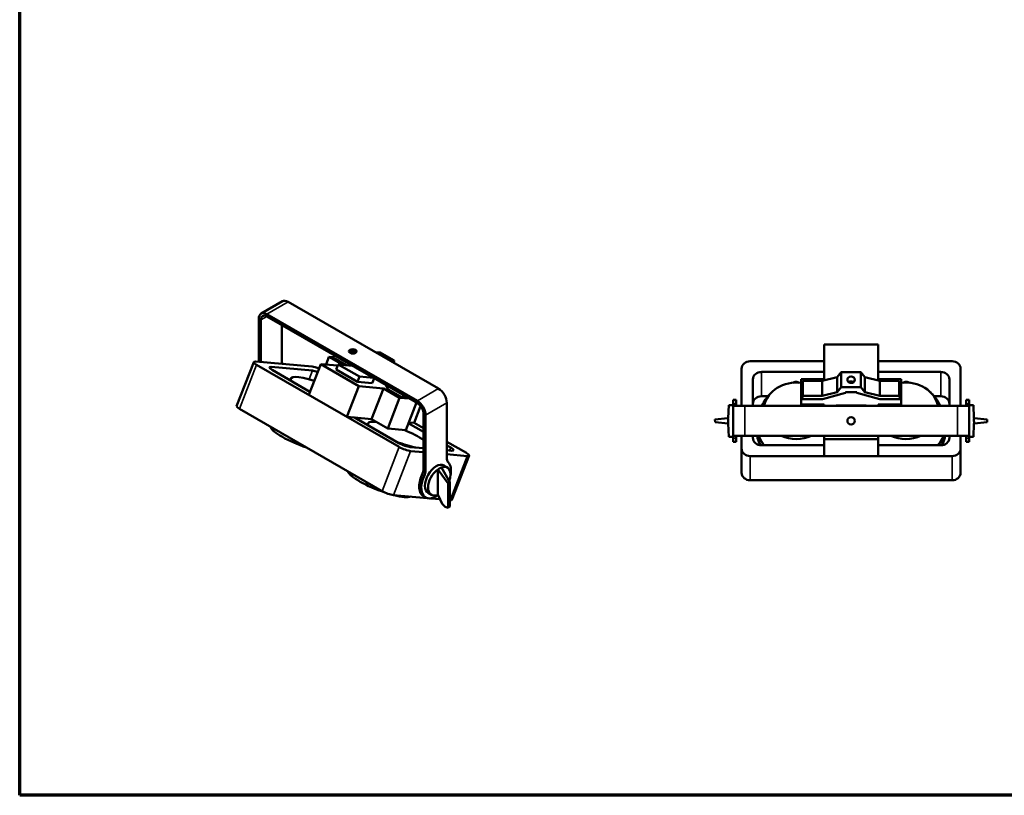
# Model space of a CAD drawing. Header units: millimetres. Extents: x 20 to 2980, y 20 to 2980.
# Tile 1 of 4: x 20 to 1728, y 20 to 1366. Entities that reach past the tile are written whole.
import ezdxf

# ---------------------------------------------------------------- set-up
doc = ezdxf.new("R2010")
doc.units = ezdxf.units.MM
for name, color, linetype, lineweight in [('Border (ISO)', 7, 'Continuous', 70), ('Visible (ISO)', 7, 'Continuous', 50), ('Visible Narrow (ISO)', 7, 'Continuous', 35)]:
    doc.layers.add(name, color=color, linetype=linetype, lineweight=lineweight)

# ---------------------------------------------------------------- blocks, each defined once
blk = doc.blocks.new('Borders Chauvet')
at = {"layer": 'Border (ISO)'}
for p, q in [((20, 20), (20, 2980)), ((2980, 20), (20, 20))]:
    blk.add_line(p, q, dxfattribs=at)

msp = doc.modelspace()

# ---------------------------------------------------------------- linework, layer by layer
at = {"layer": 'Visible (ISO)'}
for p, q in [((475.5, 877.3), (438.8, 856.1)), ((485.5, 876.3), (746.5, 725.7)), ((709.7, 704.4), (448.8, 855.1)), ((434.6, 846.9), (434.6, 772.2)), ((438.2, 771.9), (438.2, 844.9)), ((448.8, 851), (709.7, 700.4)), ((474.9, 835.9), (474.9, 770.8)), ((636.8, 789), (645.3, 788.2)), ((645.3, 788.2), (669.3, 774.3)), ((1415, 802.5), (1508.8, 802.5)), ((1415, 742.2), (1415, 802.5)), ((1508.8, 742.2), (1508.8, 802.5)), ((396.2, 695.4), (425.9, 771.9)), ((527.3, 763.9), (429.3, 772.6)), ((551.3, 767.5), (556.4, 780.7)), ((556.4, 780.7), (563.9, 780.1)), ((580.2, 767), (556.4, 780.7)), ((563.7, 779.7), (565.8, 783.4)), ((586.7, 766.4), (563.7, 779.7)), ((669.3, 774.3), (660.9, 775.1)), ((669.1, 770.3), (669.3, 774.3)), ((1415, 773.3), (1286.9, 773.3)), ((1636.9, 773.3), (1508.8, 773.3)), ((430.7, 767.3), (678.2, 624.5)), ((456.4, 763.5), (527.9, 757.1)), ((523.4, 720.3), (457.8, 758.2)), ((542, 768.3), (521.3, 715)), ((542, 768.3), (571.7, 765.6)), ((608.3, 730), (542, 768.3)), ((572.5, 767.7), (569, 758.7)), ((605.8, 737.5), (569, 758.7)), ((596.8, 765.5), (572.5, 767.7)), ((572.5, 767.7), (609.3, 746.5)), ((596.3, 765.8), (594.8, 765.7)), ((1271.9, 760.3), (1271.9, 695.8)), ((1306.5, 754.6), (1415, 754.6)), ((1444.9, 754.1), (1437.9, 745.6)), ((1444.9, 754.1), (1478.9, 754.1)), ((1444.9, 728.2), (1444.9, 754.1)), ((1478.9, 754.1), (1478.9, 728.2)), ((1485.9, 745.6), (1478.9, 754.1)), ((1508.8, 754.6), (1617.3, 754.6)), ((1651.9, 695.8), (1651.9, 760.3)), ((605.8, 737.5), (609.3, 746.5)), ((631.5, 735.2), (605.8, 737.5)), ((609.3, 746.5), (633.6, 744.3)), ((634.8, 743.6), (631.5, 735.2)), ((1291.5, 695.8), (1291.5, 741.6)), ((1375.3, 698.1), (1375.3, 742.2)), ((1375.3, 742.2), (1415, 742.2)), ((1378.4, 739.1), (1376.4, 733.2)), ((1378.4, 739.1), (1378.4, 713.2)), ((1378.4, 739.1), (1411.9, 739.1)), ((1437.9, 745.6), (1411.9, 739.1)), ((1411.9, 713.2), (1411.9, 739.1)), ((1437.9, 719.7), (1437.9, 745.6)), ((1511.9, 739.1), (1485.9, 745.6)), ((1485.9, 745.6), (1485.9, 719.7)), ((1548.5, 742.2), (1508.8, 742.2)), ((1511.9, 713.2), (1511.9, 739.1)), ((1511.9, 739.1), (1545.4, 739.1)), ((1547.4, 733.2), (1545.4, 739.1)), ((1545.4, 739.1), (1545.4, 713.2)), ((1548.5, 698.1), (1548.5, 742.2)), ((1632.3, 741.6), (1632.3, 695.8)), ((587.6, 676.8), (608.3, 730)), ((650.8, 726.2), (608.3, 730)), ((630.2, 672.9), (650.8, 726.2)), ((650.8, 726.2), (678.9, 710)), ((659.3, 724.5), (655.1, 731.9)), ((684.6, 709.9), (659.3, 724.5)), ((1376.4, 707.2), (1376.4, 733.2)), ((1411.9, 713.2), (1437.9, 719.7)), ((1451.9, 718.2), (1412.2, 707.2)), ((1437.9, 719.7), (1444.9, 728.2)), ((1444.9, 728.2), (1478.9, 728.2)), ((1451.9, 719.7), (1451.9, 718.2)), ((1471.9, 719.7), (1451.9, 719.7)), ((1471.9, 718.2), (1471.9, 719.7)), ((1511.6, 707.2), (1471.9, 718.2)), ((1478.9, 728.2), (1485.9, 719.7)), ((1485.9, 719.7), (1511.9, 713.2)), ((1547.4, 733.2), (1547.4, 707.2)), ((678.9, 710), (658.3, 656.7)), ((678.9, 710), (695.6, 708.5)), ((685.6, 714.3), (684.6, 709.9)), ((694.8, 709), (684.6, 709.9)), ((689.4, 653.9), (707.9, 701.4)), ((760.6, 605.9), (760.6, 701.2)), ((1257.4, 699.5), (1257.4, 706.3)), ((1262.4, 706.3), (1257.4, 706.3)), ((1262.4, 706.3), (1262.4, 699.5)), ((1317.9, 712.6), (1306.5, 712.6)), ((1376.4, 707.2), (1378.4, 713.2)), ((1412.2, 707.2), (1376.4, 707.2)), ((1378.4, 713.2), (1411.9, 713.2)), ((1547.4, 707.2), (1511.6, 707.2)), ((1511.9, 713.2), (1545.4, 713.2)), ((1545.4, 713.2), (1547.4, 707.2)), ((1617.3, 712.6), (1605.9, 712.6)), ((1661.4, 706.3), (1661.4, 699.5)), ((1666.4, 706.3), (1661.4, 706.3)), ((1666.4, 699.5), (1666.4, 706.3)), ((648.5, 547.9), (401, 690.8)), ((715.2, 695.4), (704, 666.4)), ((1248.9, 674.2), (1249.7, 697.3)), ((1257.4, 697.3), (1249.7, 697.3)), ((1257.4, 699.5), (1257.4, 695.8)), ((1257.4, 643.8), (1257.4, 695.8)), ((1277.4, 695.8), (1257.4, 695.8)), ((1262.4, 695.8), (1262.4, 699.5)), ((1277.4, 695.8), (1646.4, 695.8)), ((1415, 698.1), (1375.3, 698.1)), ((1375.3, 695.8), (1375.3, 698.1)), ((1415, 695.8), (1415, 698.1)), ((1435.9, 696.6), (1435.9, 695.8)), ((1487.9, 696.6), (1435.9, 696.6)), ((1487.9, 695.8), (1487.9, 696.6)), ((1508.8, 698.1), (1508.8, 695.8)), ((1508.8, 698.1), (1548.5, 698.1)), ((1548.5, 698.1), (1548.5, 695.8)), ((1666.4, 695.8), (1646.4, 695.8)), ((1661.4, 699.5), (1661.4, 695.8)), ((1666.4, 699.5), (1666.4, 695.8)), ((1666.4, 697.3), (1674.1, 697.3)), ((1666.4, 695.8), (1666.4, 643.8)), ((1674.1, 697.3), (1674.9, 674.2)), ((587.6, 676.8), (600.9, 675.6)), ((677.6, 631.3), (600.9, 675.6)), ((630.2, 672.9), (600.9, 675.5)), ((658.3, 656.7), (630.2, 672.9)), ((704, 666.4), (694.6, 667.2)), ((720.3, 656.9), (704, 666.4)), ((720.3, 586.7), (720.3, 682)), ((723.8, 679.9), (723.8, 584.7)), ((1248.2, 674.2), (1225.8, 672.2)), ((1225.8, 672.2), (1226, 667.3)), ((1226, 667.3), (1248.7, 665.3)), ((1248.2, 674.2), (1248.9, 674.2)), ((1674.9, 674.2), (1675.1, 674.2)), ((1697.8, 672.2), (1675.1, 674.2)), ((1675.6, 665.3), (1698, 667.3)), ((1698, 667.3), (1697.8, 672.2)), ((689.4, 653.9), (658.3, 656.7)), ((694, 665.7), (720.3, 650.5)), ((1248.9, 665.3), (1248.7, 665.3)), ((1249.7, 642.3), (1248.9, 665.3)), ((1674.9, 665.3), (1674.1, 642.3)), ((1675.6, 665.3), (1674.9, 665.3)), ((794.6, 614.1), (760.6, 633.7)), ((1257.4, 642.3), (1249.7, 642.3)), ((1257.4, 643.8), (1257.4, 640)), ((1257.4, 643.8), (1277.4, 643.8)), ((1257.4, 633.3), (1257.4, 640)), ((1262.4, 633.3), (1257.4, 633.3)), ((1262.4, 640), (1262.4, 643.8)), ((1262.4, 640), (1262.4, 633.3)), ((1271.9, 643.8), (1271.9, 621.7)), ((1646.4, 643.8), (1277.4, 643.8)), ((1291.5, 640.4), (1291.5, 643.8)), ((1415, 638), (1415, 643.8)), ((1508.8, 638), (1415, 638)), ((1415, 638), (1415, 608.7)), ((1508.8, 643.8), (1508.8, 638)), ((1508.8, 608.7), (1508.8, 638)), ((1632.3, 643.8), (1632.3, 640.4)), ((1666.4, 643.8), (1646.4, 643.8)), ((1651.9, 621.7), (1651.9, 643.8)), ((1661.4, 640), (1661.4, 643.8)), ((1661.4, 640), (1661.4, 633.3)), ((1666.4, 633.3), (1661.4, 633.3)), ((1666.4, 643.8), (1666.4, 640)), ((1666.4, 642.3), (1674.1, 642.3)), ((1666.4, 633.3), (1666.4, 640)), ((720.3, 622.3), (697.4, 624.3)), ((698, 617.5), (720.3, 615.5)), ((760.6, 627.2), (767.5, 623.3)), ((768.9, 617.9), (760.6, 618.7)), ((1271.9, 579.7), (1271.9, 621.7)), ((1415, 627.4), (1306.5, 627.4)), ((1617.3, 627.4), (1508.8, 627.4)), ((1651.9, 579.7), (1651.9, 621.7)), ((760.6, 611.9), (796, 608.8)), ((769.7, 532.9), (799.4, 609.5)), ((1286.9, 608.7), (1636.9, 608.7)), ((1508.8, 608.7), (1415, 608.7)), ((745.1, 585.3), (745.1, 541)), ((745.6, 585.1), (762.8, 561.3)), ((766.2, 563.3), (751.5, 588.9)), ((756, 592.3), (761.6, 589)), ((1636.9, 566.7), (1286.9, 566.7)), ((762.8, 561.3), (766.2, 563.3)), ((762.8, 518.9), (762.8, 561.3)), ((766.2, 563.3), (766.2, 521.1)), ((726.5, 535.8), (668.3, 541)), ((724, 536.9), (720.4, 538.9)), ((728.5, 544.7), (734.1, 541.4)), ((749.1, 533.7), (732.3, 535.2)), ((745.9, 540.6), (752.9, 525.7)), ((766.3, 532.2), (766.2, 532.2)), ((752.9, 525.7), (757.7, 520.9)), ((762.8, 518.9), (757.7, 520.9)), ((762.8, 518.9), (766.2, 521.1))]:
    msp.add_line(p, q, dxfattribs=at)
msp.add_circle((1461.9, 669.8), 6.5, dxfattribs=at)
for centre, major_axis, ratio, start_param, end_param in [((485.5, 860), (-10, 17.3), 0.57735, 5.497787, 6.283185), ((448.8, 838.7), (-10, 17.3), 0.57735, 5.497787, 7.068583), ((448.8, 838.7), (-7.5, 13), 0.57735, 5.497787, 7.068583), ((597.6, 786.3), (-6.5, 0), 0.57735, 3.716704, 5.708074), ((439.9, 766.5), (-14, 5.4), 0.211325, 5.651271, 7.222067), ((489.1, 779), (-10, -17.3), 0.57735, 5.497787, 5.642185), ((648.1, 782.1), (6.06, -2.35), 0.211325, 5.833677, 8.610457), ((1286.9, 760.3), (-15, 0), 0.866025, 4.712389, 6.283185), ((1636.9, 760.3), (15, 0), 0.866025, 0, 1.570796), ((467, 757.3), (-14, 5.4), 0.211325, 5.651271, 7.222067), ((537.9, 757.8), (-14, 5.4), 0.211325, 4.711875, 5.651271), ((538.5, 750.9), (14, -5.4), 0.211325, 1.775657, 2.509678), ((1306.5, 741.6), (-15, 0), 0.866025, 4.712389, 6.283185), ((1617.3, 741.6), (15, 0), 0.866025, 0, 1.570796), ((542.8, 722.6), (-52.8, 20.5), 0.211306, 5.022844, 6.57634), ((1366.9, 687.2), (-56.6, 0), 0.866025, 4.563739, 6.108259), ((1366.4, 733.6), (-7.5, 0), 0.5, 3.863616, 5.5974), ((1461.9, 732.7), (6.5, 0), 0.866025, 0.855649, 2.285944), ((1556.9, 687.2), (56.6, 0), 0.866025, 0.174927, 1.719446), ((1557.4, 733.6), (-7.5, 0), 0.5, 3.827378, 5.561162), ((746.5, 709.3), (10, -17.3), 0.57735, 0.785398, 2.356194), ((709.7, 688.1), (10, -17.3), 0.57735, 0.785398, 2.356194), ((709.7, 688.1), (7.5, -13), 0.57735, 0.785398, 2.356194), ((1306.5, 699.6), (-15, 0), 0.866025, 4.712389, 6.283185), ((1617.3, 699.6), (15, 0), 0.866025, 0, 1.570796), ((410.2, 690), (-14, 5.4), 0.211325, 0, 0.938882), ((677.2, 645), (-52.8, 20.5), 0.211344, 5.605944, 6.576597), ((1216.2, 669.8), (-32.6, 4.1), 0.834004, 3.129301, 3.454438), ((1707.6, 669.8), (32.6, -4.1), 0.834004, 3.129301, 3.454438), ((510.5, 639.4), (-55.3, 21.5), 0.211306, 0.16461, 1.776682), ((677.2, 645), (52.8, -20.5), 0.211344, 0.699624, 1.475548), ((677.2, 645), (-52.8, 20.5), 0.211344, 1.58461, 2.253782), ((1306.5, 640.4), (-15, 0), 0.866025, 0, 1.570796), ((1366.9, 654.6), (-69.3, 0), 0.866025, 0.181173, 0.467558), ((1366.9, 662.2), (-68.7, 0), 0.866025, 0.315793, 0.62457), ((1366.9, 687.2), (56.6, 0), 0.866025, 4.232397, 5.192229), ((1556.9, 687.2), (-56.6, 0), 0.866025, 1.090957, 2.050788), ((1556.9, 662.2), (68.7, 0), 0.866025, 5.658615, 5.967392), ((1617.3, 640.4), (15, 0), 0.866025, 4.712389, 6.283185), ((1556.9, 654.6), (69.3, 0), 0.866025, 5.815628, 6.102012), ((686.8, 630.5), (-14, 5.4), 0.211325, 0.938882, 2.509678), ((687.4, 623.6), (14, -5.4), 0.211325, 4.080475, 5.651271), ((758.3, 624.1), (14, -5.4), 0.211325, 5.651271, 7.222067), ((1286.9, 621.7), (-15, 0), 0.866025, 0, 1.570796), ((1636.9, 621.7), (15, 0), 0.866025, 4.712389, 6.283185), ((774.8, 614.1), (-10, -17.3), 0.57735, 5.497787, 6.117304), ((742.2, 568.5), (18.2, 31.6), 0.57735, 5.220266, 6.117304), ((785.4, 614.9), (14, -5.4), 0.211325, 5.651271, 7.222067), ((644.9, 561.9), (-55.3, 21.5), 0.211344, 0.164641, 1.800482), ((706.2, 578.5), (10, 17.3), 0.57735, 4.878271, 5.497787), ((742.2, 568.5), (-13.7, -23.8), 0.57735, 3.141593, 6.283185), ((709.7, 576.5), (-10, -17.3), 0.57735, 1.736678, 2.356194), ((748.3, 565), (-14.5, -23.4), 0.597134, 4.109659, 6.923346), ((784.5, 544.1), (241.5, -117.8), 0.075137, 1.769239, 1.77139), ((771.4, 551.6), (23.2, -35.8), 0.512714, 2.976914, 3.302051), ((748.3, 565), (-13.1, -24.2), 0.556861, 1.873191, 3.746761), ((784.5, 544.1), (-202.5, 140.5), 0.074936, 4.927668, 4.928287), ((738.7, 570.5), (-18.2, -31.6), 0.57735, 4.878271, 6.283185), ((742.2, 568.5), (-18.2, -31.6), 0.57735, 4.878271, 7.195697), ((1286.9, 579.7), (-15, 0), 0.866025, 0, 1.570796), ((1636.9, 579.7), (15, 0), 0.866025, 4.712389, 6.283185), ((657.7, 547.1), (-14, 5.4), 0.211325, 0.938882, 2.509678), ((644.9, 561.9), (55.3, -21.5), 0.211344, 5.245626, 6.056927), ((784.5, 544.1), (241.5, -117.8), 0.075137, 4.585076, 4.588784), ((755.7, 538.3), (14, -5.4), 0.211325, 5.651271, 6.283185)]:
    msp.add_ellipse(centre, major_axis=major_axis, ratio=ratio, start_param=start_param, end_param=end_param, dxfattribs=at)
for centre, ratio in [((597.6, 790.4), 0.57735), ((1461.9, 741.2), 0.866025)]:
    msp.add_ellipse(centre, major_axis=(-6.5, 0), ratio=ratio, dxfattribs=at)
for points in [[(487.8, 740.9), (488.7, 741.9), (489.6, 742.9), (490.6, 743.9)], [(622.1, 663.3), (623.1, 664.3), (624, 665.3), (624.9, 666.4)], [(455.2, 658.7), (455.1, 659), (455, 659.3), (454.9, 659.7)], [(589.3, 582.1), (589.4, 581.8), (589.5, 581.4), (589.6, 581.1)]]:
    msp.add_open_spline(points, degree=3, dxfattribs=at)
for points, knots in [([(1307.1, 695.8), (1310.8, 703.3), (1315.6, 710.4), (1321.9, 717.2), (1322.6, 717.8), (1323.3, 718.5), (1323.4, 718.6), (1323.5, 718.7), (1323.5, 718.7), (1323.6, 718.8), (1323.6, 718.8), (1323.6, 718.8), (1323.6, 718.8), (1323.6, 718.8), (1323.6, 718.8), (1323.6, 718.8), (1323.6, 718.8), (1323.7, 718.9), (1323.7, 718.9), (1323.8, 719), (1323.9, 719.1), (1324.1, 719.3), (1324.2, 719.4), (1324.4, 719.6), (1324.5, 719.6), (1324.5, 719.7)], [2.873618, 2.873618, 2.873618, 2.873618, 5.678531, 5.678531, 5.988531, 5.988531, 6.027228, 6.027228, 6.034484, 6.034484, 6.039926, 6.039926, 6.040946, 6.040946, 6.041042, 6.041042, 6.041077, 6.041077, 6.078615, 6.078615, 6.19123, 6.19123, 6.326367, 6.326367, 6.384855, 6.384855, 6.384855, 6.384855]), ([(1599.3, 719.7), (1599.5, 719.5), (1599.7, 719.3), (1600, 719), (1600.1, 718.9), (1600.2, 718.8), (1600.2, 718.8), (1600.2, 718.8), (1600.2, 718.8), (1600.2, 718.8), (1600.2, 718.8), (1600.3, 718.8), (1600.4, 718.6), (1600.8, 718.2), (1601.2, 717.9), (1602.4, 716.6), (1603.3, 715.6), (1606.9, 711.5), (1609.3, 708.3), (1613.4, 702), (1615.2, 698.9), (1616.7, 695.8)], [0, 0, 0, 0, 0.25, 0.25, 0.325, 0.325, 0.33625, 0.33625, 0.3425, 0.3425, 0.343281, 0.343281, 0.393283, 0.393283, 0.543287, 0.543287, 0.993399, 0.993399, 2.346227, 2.346227, 3.517686, 3.517686, 3.517686, 3.517686]), ([(1304.3, 627.6), (1303.9, 628.5), (1303.4, 629.4), (1301.1, 634.5), (1299.7, 639.1), (1298.7, 643.8)], [7.4442686, 7.4442686, 7.4442686, 7.4442686, 7.4853191, 7.4853191, 7.6783325, 7.6783325, 7.6783325, 7.6783325]), ([(1311.3, 627.4), (1309, 630.2), (1307, 633.1), (1303.9, 638.6), (1302.7, 641.1), (1301.7, 643.8)], [38.922681, 38.922681, 38.922681, 38.922681, 40.09646, 40.09646, 41.04838, 41.04838, 41.04838, 41.04838]), ([(1612.5, 627.4), (1615.6, 631.1), (1618.2, 635.2), (1620.9, 640.8), (1621.5, 642.3), (1622.1, 643.8)], [-4.304515, -4.304515, -4.304515, -4.304515, -2.71662, -2.71662, -2.176893, -2.176893, -2.176893, -2.176893]), ([(1619.5, 627.6), (1619.9, 628.5), (1620.4, 629.4), (1622.7, 634.5), (1624.1, 639.1), (1625.1, 643.8)], [7.4442686, 7.4442686, 7.4442686, 7.4442686, 7.4853191, 7.4853191, 7.6783325, 7.6783325, 7.6783325, 7.6783325])]:
    msp.add_open_spline(points, degree=3, knots=knots, dxfattribs=at)
at = {"layer": 'Visible Narrow (ISO)'}
for p, q in [((485.5, 876.3), (448.8, 855.1)), ((448.8, 851), (438.2, 844.9)), ((401, 690.8), (430.7, 767.3)), ((455.1, 760), (456.4, 763.5)), ((522.1, 742), (527.9, 757.1)), ((1306.5, 712.6), (1306.5, 754.6)), ((1617.3, 712.6), (1617.3, 754.6)), ((709.7, 704.4), (746.5, 725.7)), ((760.6, 701.2), (723.8, 679.9)), ((1257.4, 699.5), (1262.4, 699.5)), ((1277.4, 695.8), (1277.4, 643.8)), ((1646.4, 643.8), (1646.4, 695.8)), ((1666.4, 699.5), (1661.4, 699.5)), ((1262.4, 640), (1257.4, 640)), ((1666.4, 640), (1661.4, 640)), ((648.5, 547.9), (678.2, 624.5)), ((668.3, 541), (698, 617.5)), ((765.5, 618.2), (767.5, 623.3)), ((766.3, 532.2), (796, 608.8)), ((1286.9, 566.7), (1286.9, 608.7)), ((1636.9, 566.7), (1636.9, 608.7)), ((720.3, 586.7), (723.8, 584.7)), ((721.2, 573.7), (717.7, 575.7))]:
    msp.add_line(p, q, dxfattribs=at)

# ---------------------------------------------------------------- block references
msp.add_blockref('Borders Chauvet', (0, 0))

doc.saveas('drawing.dxf')
